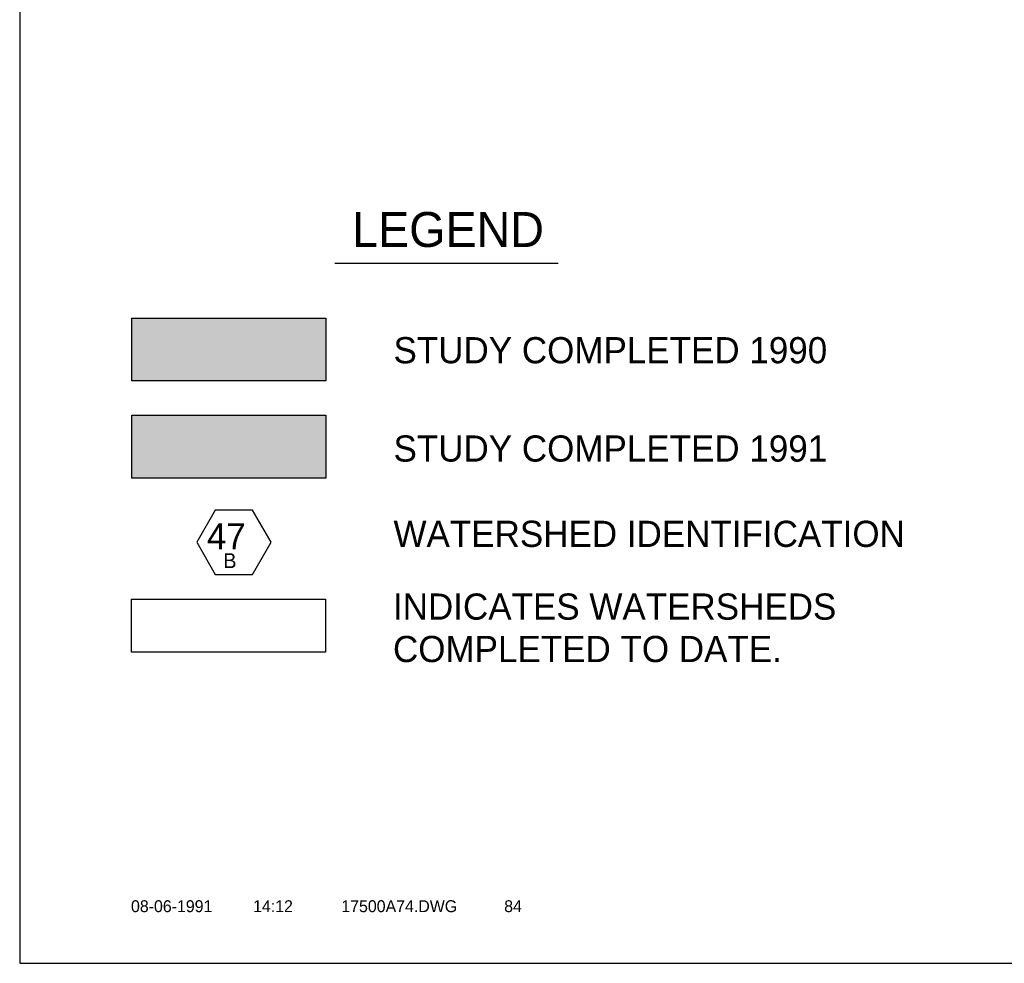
# Model space of a CAD drawing. Extents: x 132729 to 413893, y 707796 to 905796.
# Tile 1 of 62: x 136693 to 196284, y 707796 to 764867. Entities that reach past the tile are written whole.
import ezdxf
from ezdxf.enums import TextEntityAlignment as Align

# ---------------------------------------------------------------- set-up
doc = ezdxf.new("R2010")
doc.units = 0
doc.header["$LTSCALE"] = 2000
doc.layers.get('0').update_dxf_attribs({"linetype": 'CONTINUOUS'})
for name, color, linetype in [('BORDER5MI', 1, 'CONTINUOUS'), ('HEX', 2, 'CONTINUOUS'), ('TEXT', 7, 'CONTINUOUS')]:
    doc.layers.add(name, color=color, linetype=linetype)
doc.layers.get('0').freeze()

# ---------------------------------------------------------------- blocks, each defined once
blk = doc.blocks.new('LOGON')
at = {"color": 0}
blk.add_attdef('DATE', text='', height=1, dxfattribs=at).set_placement((-1.866, 1.76), align=Align.RIGHT)
for tag, p in [('TIME', (1.557, 1.76)), ('DRAWING', (8.974, 1.76)), ('OPERATOR', (22.664, 1.76))]:
    blk.add_attdef(tag, p, '', height=1, dxfattribs=at)

msp = doc.modelspace()

# ---------------------------------------------------------------- linework, layer by layer
at = {"layer": 'BORDER5MI', "color": 0}
msp.add_lwpolyline([(136693, 707796), (413893, 707796), (413893, 905796), (136693, 905796)], close=True, dxfattribs=at)
at = {"layer": 'HEX', "color": 0}
msp.add_lwpolyline([(148531, 735209), (147406, 733261), (148531, 731312), (150781, 731312), (151906, 733261), (150781, 735209)], close=True, dxfattribs=at)
at = {"layer": 'TEXT', "color": 0}
msp.add_lwpolyline([(155758, 750134), (169281, 750134)], dxfattribs=at)
for points in [[(143481, 743017), (143481, 746817), (155224, 746817), (155224, 743017)], [(143481, 737145), (143481, 740945), (155224, 740945), (155224, 737145)], [(143460, 726623), (143460, 729823), (155195, 729823), (155195, 726623)]]:
    msp.add_lwpolyline(points, close=True, dxfattribs=at)
for points in [[(143481, 743017), (143481, 746817), (155224, 743017), (155224, 746817)], [(155224, 746817), (155224, 746817), (155224, 746817)], [(143481, 737145), (143481, 740945), (155224, 737145), (155224, 740945)], [(155224, 740945), (155224, 740945), (155224, 740945)]]:
    msp.add_solid(points, dxfattribs=at)

# ---------------------------------------------------------------- block references
at = {"layer": 'TEXT', "color": 0, "xscale": 720, "yscale": 720, "zscale": 720}
msp.add_blockref('LOGON', (149698, 709622), dxfattribs=at).add_auto_attribs({'DATE': '08-06-1991', 'TIME': '14:12', 'OPERATOR': '84', 'DRAWING': '17500A74.DWG'})

# ---------------------------------------------------------------- texts
at = {"layer": 'HEX', "color": 0}
for s, height, p in [('47', 1575, (149197, 732839)), ('B', 900, (149414, 731698))]:
    msp.add_text(s, height=height, dxfattribs=at).set_placement(p, align=Align.CENTER)
at = {"layer": 'TEXT', "color": 0}
msp.add_text('LEGEND', height=2112, dxfattribs=at).set_placement((162617, 751122), align=Align.CENTER)
for s, p in [('STUDY COMPLETED 1990', (159317, 744085)), ('STUDY COMPLETED 1991', (159317, 738139)), ('WATERSHED IDENTIFICATION', (159317, 732979)), ('INDICATES WATERSHEDS', (159285, 728579)), ('COMPLETED TO DATE.', (159285, 726014))]:
    msp.add_text(s, height=1584, dxfattribs=at).set_placement(p)

doc.saveas('drawing.dxf')
